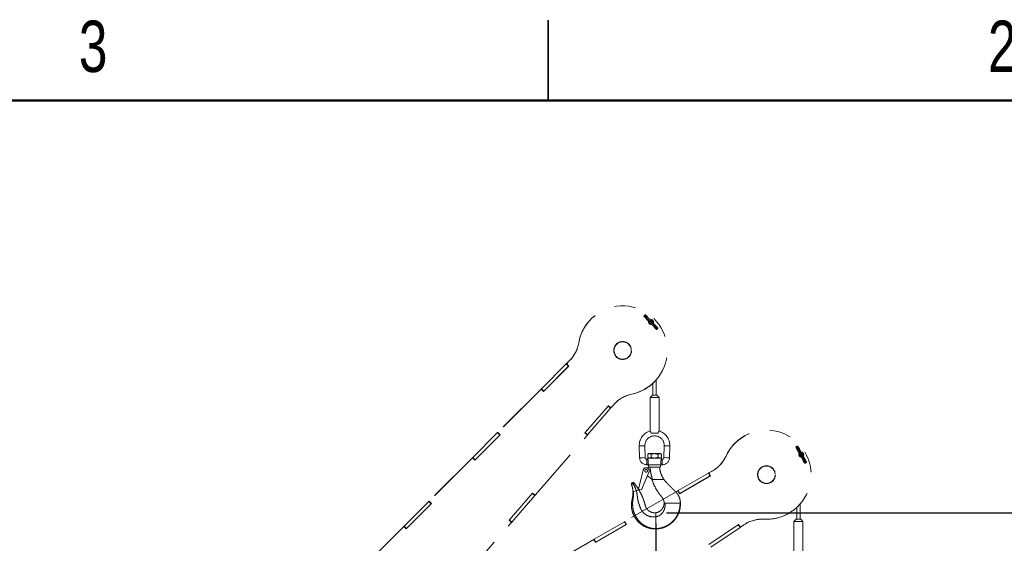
# Paper-space layout 'Sheet5' of a CAD drawing. Header units: inches. Extents: x 0.1 to 16.9, y 0.1 to 10.9.
# Tile 10 of 12: x 6 to 10.6, y 8.4 to 10.9. Entities that reach past the tile are written whole.
import ezdxf

# ---------------------------------------------------------------- set-up
doc = ezdxf.new("R2010")
doc.units = ezdxf.units.IN
doc.header["$MEASUREMENT"] = 0
doc.linetypes.add('PHANTOM', pattern=[0.5, 0.25, -0.05, 0.05, -0.05, 0.05, -0.05])
doc.layers.add('FORMAT', color=7, linetype='Continuous')
doc.styles.add('SLDTEXTSTYLE0', font='TXT', dxfattribs={"width": 0.75})
doc.dimstyles.new('SLDDIMSTYLE17', dxfattribs={"dimtxt": 0.104167, "dimasz": 0.13, "dimexe": 0, "dimexo": 0.0625, "dimgap": 0.026042, "dimtad": 0, "dimtih": 1, "dimtoh": 1, "dimdec": 0, "dimlfac": 12, "dimrnd": 1e-09, "dimzin": 12, "dimdsep": 46, "dimtxsty": 'SLDTEXTSTYLE0', "dimsah": 1, "dimcen": 0.09, "dimadec": 0, "dimazin": 3, "dimtfac": 1, "dimtdec": 0, "dimtofl": 0, "dimtmove": 0, "dimatfit": 3, "dimfxl": 1, "dimfrac": 2, "dimtolj": 1, "dimtzin": 12, "dimarcsym": 0})

# ---------------------------------------------------------------- blocks, each defined once
blk = doc.blocks.new('_D_90')
at = {"layer": 'FORMAT', "color": 7}
for p, q in [((9.0037, 8.5243), (9.0037, 2.6125)), ((6.9807, 2.9735), (6.9807, 2.6125)), ((7.8141, 2.8897), (7.7824, 2.8897)), ((7.7824, 2.8897), (7.7824, 2.7242)), ((8.045, 2.8897), (8.0767, 2.8897)), ((8.0767, 2.8897), (8.0767, 2.7242)), ((6.9807, 2.7375), (7.6922, 2.7375)), ((7.7824, 2.7242), (7.8141, 2.7242)), ((8.0767, 2.7242), (8.045, 2.7242)), ((9.0037, 2.7375), (8.1669, 2.7375))]:
    blk.add_line(p, q, dxfattribs=at)
for points in [[(6.9807, 2.7375), (7.1107, 2.7175), (7.1107, 2.7575)], [(9.0037, 2.7375), (8.8737, 2.7575), (8.8737, 2.7175)]]:
    blk.add_solid(points, dxfattribs=at)
at = {"layer": 'FORMAT', "color": 7, "char_height": 0.10417, "attachment_point": 1, "style": 'SLDTEXTSTYLE0'}
for s, insert in [('617', (7.8141, 2.8585)), ('24', (7.8526, 2.6985))]:
    blk.add_mtext(s, dxfattribs=dict(at, insert=insert))
blk = doc.blocks.new('_D_94')
at = {"layer": 'FORMAT', "color": 7}
for p, q in [((9.0537, 8.5743), (12.8389, 8.5743)), ((12.7139, 8.5743), (12.7139, 6.8323)), ((12.56, 6.8112), (12.5283, 6.8112)), ((12.5283, 6.8112), (12.5283, 6.6457)), ((12.8678, 6.8112), (12.8995, 6.8112)), ((12.8995, 6.8112), (12.8995, 6.6457)), ((12.5283, 6.6457), (12.56, 6.6457)), ((12.8995, 6.6457), (12.8678, 6.6457)), ((12.7139, 4.4401), (12.7139, 6.4857)), ((7.2959, 4.4401), (12.8389, 4.4401))]:
    blk.add_line(p, q, dxfattribs=at)
for points in [[(12.7139, 8.5743), (12.6939, 8.4443), (12.7339, 8.4443)], [(12.7139, 4.4401), (12.7339, 4.5701), (12.6939, 4.5701)]]:
    blk.add_solid(points, dxfattribs=at)
at = {"layer": 'FORMAT', "color": 7, "char_height": 0.10417, "attachment_point": 1, "style": 'SLDTEXTSTYLE0'}
for s, insert in [('1260', (12.56, 6.78)), ('50', (12.6369, 6.62))]:
    blk.add_mtext(s, dxfattribs=dict(at, insert=insert))

psp = doc.layouts.new('Sheet5')

# ---------------------------------------------------------------- linework, layer by layer
at = {"color": 7, "linetype": 'Continuous', "lineweight": 25}
for p, q in [((8.5, 10.5), (8.5, 10.875)), ((8.5, 10.875), (8.5, 10.5))]:
    psp.add_line(p, q, dxfattribs=at)
at = {"color": 7, "linetype": 'Continuous', "lineweight": 50}
psp.add_line((0.5, 10.5), (16.5, 10.5), dxfattribs=at)
at = {"color": 7, "linetype": 'PHANTOM', "lineweight": 18}
for p, q in [((8.7015, 9.4801), (8.7011, 9.4798)), ((8.6425, 9.3672), (8.6429, 9.3676)), ((8.4682, 9.153), (8.5842, 9.269)), ((8.5967, 9.2594), (8.4782, 9.1409)), ((8.4792, 9.142), (8.5953, 9.258)), ((8.5842, 9.269), (8.5851, 9.2699)), ((8.5953, 9.258), (8.5842, 9.269)), ((8.5853, 9.2701), (8.5851, 9.2699)), ((8.5961, 9.2588), (8.5851, 9.2699)), ((8.5997, 9.2845), (8.5853, 9.2701)), ((8.5853, 9.2701), (8.5856, 9.2705)), ((8.5853, 9.2701), (8.5963, 9.2591)), ((8.6, 9.2848), (8.5856, 9.2705)), ((8.5856, 9.2705), (8.5967, 9.2594)), ((8.5953, 9.258), (8.5961, 9.2588)), ((8.5963, 9.2591), (8.5961, 9.2588)), ((8.5963, 9.2591), (8.5967, 9.2594)), ((8.5997, 9.2845), (8.6, 9.2848)), ((8.9894, 9.179), (8.9894, 9.1235)), ((8.9944, 9.1838), (8.9948, 9.1842)), ((9.005, 9.1235), (9.005, 9.1951)), ((8.4668, 9.1516), (8.2643, 8.9492)), ((8.4671, 9.152), (8.2647, 8.9495)), ((8.4671, 9.152), (8.4668, 9.1516)), ((8.4668, 9.1516), (8.4671, 9.152)), ((8.4671, 9.152), (8.4673, 9.1521)), ((8.4671, 9.152), (8.4671, 9.152)), ((8.4782, 9.1409), (8.4671, 9.152)), ((8.4673, 9.1521), (8.4682, 9.153)), ((8.4783, 9.141), (8.4673, 9.1521)), ((8.4792, 9.142), (8.4682, 9.153)), ((8.4782, 9.1409), (8.4783, 9.141)), ((8.4782, 9.1409), (8.4782, 9.1409)), ((8.4783, 9.141), (8.4792, 9.142)), ((8.8905, 9.1279), (8.8909, 9.1283)), ((8.9868, 9.1235), (8.9764, 9.113)), ((9.0076, 9.1235), (8.9868, 9.1235)), ((9.0181, 9.113), (9.0076, 9.1235)), ((8.6715, 8.9474), (8.7814, 9.0739)), ((8.7919, 9.0621), (8.7801, 9.0724)), ((8.7927, 9.063), (8.7809, 9.0733)), ((8.7814, 9.0739), (8.7932, 9.0636)), ((8.7932, 9.0636), (8.8062, 9.0786)), ((8.9764, 9.113), (8.9764, 8.956)), ((9.0181, 9.113), (8.9764, 9.113)), ((9.0181, 8.956), (9.0181, 9.113)), ((8.6843, 8.9383), (8.7919, 9.0621)), ((8.7919, 9.0621), (8.7927, 9.063)), ((8.7927, 9.063), (8.7931, 9.0634)), ((8.7929, 9.0633), (8.7932, 9.0636)), ((8.1472, 8.8321), (8.2633, 8.9481)), ((8.2757, 8.9385), (8.1572, 8.82)), ((8.1583, 8.821), (8.2743, 8.937)), ((8.2633, 8.9481), (8.2641, 8.9489)), ((8.2743, 8.937), (8.2633, 8.9481)), ((8.2643, 8.9492), (8.2641, 8.9489)), ((8.2752, 8.9379), (8.2641, 8.9489)), ((8.2643, 8.9492), (8.2647, 8.9495)), ((8.2643, 8.9492), (8.2754, 8.9381)), ((8.2647, 8.9495), (8.2757, 8.9385)), ((8.2743, 8.937), (8.2752, 8.9379)), ((8.2754, 8.9381), (8.2752, 8.9379)), ((8.2754, 8.9381), (8.2757, 8.9385)), ((8.4384, 8.6554), (8.6833, 8.9371)), ((8.6833, 8.9371), (8.6715, 8.9474)), ((8.6833, 8.9372), (8.6715, 8.9474)), ((8.6834, 8.9373), (8.6716, 8.9475)), ((8.6843, 8.9383), (8.6725, 8.9485)), ((8.6833, 8.9372), (8.6834, 8.9373)), ((8.6833, 8.9371), (8.6833, 8.9372)), ((8.6834, 8.9373), (8.6843, 8.9383)), ((9.0136, 8.9463), (8.9808, 8.9463)), ((9.4175, 8.9327), (9.4171, 8.9325)), ((8.9258, 8.886), (8.9388, 8.8863)), ((8.9258, 8.886), (8.9272, 8.8309)), ((8.9388, 8.8863), (8.9518, 8.8866)), ((8.9533, 8.8315), (8.9518, 8.8866)), ((9.0426, 8.8866), (9.0412, 8.8315)), ((9.0556, 8.8863), (9.0426, 8.8866)), ((9.0687, 8.886), (9.0556, 8.8863)), ((9.0672, 8.8309), (9.0687, 8.886)), ((8.9694, 8.8503), (8.9651, 8.846)), ((8.9651, 8.846), (8.9651, 8.8336)), ((8.9732, 8.8503), (8.9694, 8.8503)), ((8.9972, 8.8503), (8.9732, 8.8503)), ((8.9812, 8.846), (8.9812, 8.8336)), ((9.0213, 8.8503), (8.9972, 8.8503)), ((9.0133, 8.846), (9.0133, 8.8336)), ((9.025, 8.8503), (9.0213, 8.8503)), ((9.0293, 8.846), (9.025, 8.8503)), ((9.0293, 8.846), (9.0293, 8.8336)), ((9.3313, 8.839), (9.3318, 8.8392)), ((8.1458, 8.8307), (7.9434, 8.6282)), ((8.1462, 8.831), (7.9437, 8.6286)), ((8.1462, 8.831), (8.1458, 8.8307)), ((8.1458, 8.8307), (8.1462, 8.831)), ((8.1462, 8.831), (8.1463, 8.8312)), ((8.1462, 8.831), (8.1462, 8.831)), ((8.1572, 8.82), (8.1462, 8.831)), ((8.1463, 8.8312), (8.1472, 8.8321)), ((8.1574, 8.8201), (8.1463, 8.8312)), ((8.1583, 8.821), (8.1472, 8.8321)), ((8.1572, 8.82), (8.1574, 8.8201)), ((8.1572, 8.82), (8.1572, 8.82)), ((8.1574, 8.8201), (8.1583, 8.821)), ((8.9272, 8.8309), (8.9402, 8.8312)), ((8.9402, 8.8312), (8.9533, 8.8315)), ((8.9651, 8.824), (8.961, 8.824)), ((8.961, 8.811), (8.961, 8.824)), ((8.961, 8.798), (8.961, 8.811)), ((8.961, 8.798), (8.9651, 8.798)), ((8.9651, 8.8336), (8.9694, 8.8293)), ((8.9651, 8.8293), (8.9651, 8.824)), ((8.9651, 8.8293), (9.0293, 8.8293)), ((9.0293, 8.798), (8.9651, 8.798)), ((9.025, 8.8293), (9.0293, 8.8336)), ((9.0335, 8.824), (9.0292, 8.824)), ((9.0293, 8.8239), (9.0293, 8.8293)), ((9.0293, 8.798), (9.0335, 8.798)), ((9.0335, 8.811), (9.0335, 8.824)), ((9.0335, 8.798), (9.0335, 8.811)), ((9.0542, 8.8312), (9.0412, 8.8315)), ((9.0672, 8.8309), (9.0542, 8.8312)), ((8.9221, 8.6838), (8.9438, 8.7732)), ((8.9711, 8.7642), (8.9361, 8.6804)), ((8.956, 8.7841), (8.9748, 8.7865)), ((8.9846, 8.7309), (8.9639, 8.7469)), ((8.9745, 8.7865), (8.9748, 8.7865)), ((8.9748, 8.7865), (8.976, 8.7865)), ((8.976, 8.7865), (9.0192, 8.7865)), ((9.1075, 8.6772), (9.2496, 8.7592)), ((9.2592, 8.7467), (9.114, 8.6629)), ((9.2496, 8.7592), (9.2507, 8.7598)), ((9.2574, 8.7457), (9.2496, 8.7592)), ((9.2509, 8.76), (9.2507, 8.7598)), ((9.2585, 8.7463), (9.2507, 8.7598)), ((9.2685, 8.7702), (9.2509, 8.76)), ((9.2509, 8.76), (9.2514, 8.7602)), ((9.2509, 8.76), (9.2588, 8.7465)), ((9.269, 8.7704), (9.2514, 8.7602)), ((9.2514, 8.7602), (9.2592, 8.7467)), ((9.2574, 8.7457), (9.2585, 8.7463)), ((9.2588, 8.7465), (9.2585, 8.7463)), ((9.2588, 8.7465), (9.2592, 8.7467)), ((9.2685, 8.7702), (9.269, 8.7704)), ((8.8942, 8.7081), (8.8927, 8.7072)), ((8.8971, 8.7097), (8.8942, 8.7081)), ((8.961, 8.739), (8.9615, 8.7412)), ((8.9872, 8.7309), (8.9846, 8.7309)), ((8.9847, 8.7309), (8.9853, 8.7285)), ((8.9852, 8.7289), (9.0019, 8.7289)), ((9.0395, 8.7289), (9.0415, 8.7289)), ((9.1153, 8.6636), (9.2574, 8.7457)), ((8.3167, 8.5392), (8.4266, 8.6657)), ((8.3295, 8.5301), (8.4371, 8.6539)), ((8.4371, 8.6539), (8.4253, 8.6642)), ((8.4379, 8.6549), (8.4261, 8.6651)), ((8.4266, 8.6657), (8.4384, 8.6554)), ((8.4371, 8.6539), (8.4379, 8.6549)), ((8.4379, 8.6549), (8.4383, 8.6553)), ((8.4381, 8.6551), (8.4384, 8.6554)), ((9.1058, 8.6762), (8.8579, 8.533)), ((9.1062, 8.6764), (8.8583, 8.5333)), ((8.8988, 8.6727), (8.8964, 8.672)), ((8.9118, 8.6767), (8.8988, 8.6727)), ((8.9241, 8.6804), (8.9118, 8.6767)), ((8.9361, 8.6804), (8.9221, 8.6838)), ((9.1062, 8.6764), (9.1058, 8.6762)), ((9.1058, 8.6762), (9.1062, 8.6764)), ((9.1062, 8.6764), (9.1064, 8.6765)), ((9.1062, 8.6764), (9.1062, 8.6764)), ((9.114, 8.6629), (9.1062, 8.6764)), ((9.1064, 8.6765), (9.1075, 8.6772)), ((9.1142, 8.663), (9.1064, 8.6765)), ((9.1153, 8.6636), (9.1075, 8.6772)), ((9.114, 8.6629), (9.1142, 8.663)), ((9.114, 8.6629), (9.114, 8.6629)), ((9.1142, 8.663), (9.1153, 8.6636)), ((7.8263, 8.5111), (7.9423, 8.6271)), ((7.9548, 8.6175), (7.8363, 8.499)), ((7.8373, 8.5001), (7.9534, 8.6161)), ((7.9423, 8.6271), (7.9432, 8.628)), ((7.9534, 8.6161), (7.9423, 8.6271)), ((7.9434, 8.6282), (7.9432, 8.628)), ((7.9542, 8.617), (7.9432, 8.628)), ((7.9434, 8.6282), (7.9437, 8.6286)), ((7.9434, 8.6282), (7.9545, 8.6172)), ((7.9437, 8.6286), (7.9548, 8.6175)), ((7.9534, 8.6161), (7.9542, 8.617)), ((7.9545, 8.6172), (7.9542, 8.617)), ((7.9545, 8.6172), (7.9548, 8.6175)), ((9.0419, 8.6185), (9.0464, 8.6185)), ((9.0543, 8.6185), (9.1164, 8.6185)), ((9.1164, 8.6185), (9.1176, 8.6185)), ((9.1176, 8.6185), (9.1182, 8.6185)), ((9.6777, 8.5433), (9.6777, 8.6147)), ((9.0037, 8.574), (9.0037, 8.555)), ((9.6238, 8.5707), (9.6242, 8.571)), ((9.6621, 8.5987), (9.6621, 8.5433)), ((8.0836, 8.2473), (8.3285, 8.529)), ((8.3285, 8.529), (8.3167, 8.5392)), ((8.3285, 8.529), (8.3167, 8.5392)), ((8.3286, 8.5291), (8.3168, 8.5394)), ((8.3295, 8.5301), (8.3177, 8.5403)), ((8.3285, 8.529), (8.3286, 8.5291)), ((8.3285, 8.529), (8.3285, 8.529)), ((8.3286, 8.5291), (8.3295, 8.5301)), ((8.7144, 8.4502), (8.8565, 8.5323)), ((8.8661, 8.5198), (8.721, 8.436)), ((8.7222, 8.4367), (8.8643, 8.5187)), ((8.8565, 8.5323), (8.8576, 8.5329)), ((8.8643, 8.5187), (8.8565, 8.5323)), ((8.8579, 8.533), (8.8576, 8.5329)), ((8.8654, 8.5194), (8.8576, 8.5329)), ((8.8579, 8.533), (8.8583, 8.5333)), ((8.8579, 8.533), (8.8657, 8.5195)), ((8.8583, 8.5333), (8.8661, 8.5198)), ((8.8643, 8.5187), (8.8654, 8.5194)), ((8.8657, 8.5195), (8.8654, 8.5194)), ((8.8657, 8.5195), (8.8661, 8.5198)), ((9.2507, 8.4259), (9.3896, 8.5196)), ((9.3967, 8.5056), (9.3879, 8.5185)), ((9.3977, 8.5063), (9.389, 8.5192)), ((9.3896, 8.5196), (9.3983, 8.5067)), ((9.3983, 8.5067), (9.4148, 8.5178)), ((9.509, 8.5436), (9.5094, 8.5439)), ((9.6595, 8.5433), (9.649, 8.5329)), ((9.649, 8.5329), (9.649, 8.3759)), ((9.6907, 8.5329), (9.649, 8.5329)), ((9.6803, 8.5433), (9.6595, 8.5433)), ((9.6907, 8.5329), (9.6803, 8.5433)), ((9.6907, 8.3759), (9.6907, 8.5329)), ((7.8249, 8.5097), (7.6225, 8.3073)), ((7.8252, 8.5101), (7.6228, 8.3076)), ((7.8252, 8.5101), (7.8249, 8.5097)), ((7.8249, 8.5097), (7.8252, 8.5101)), ((7.8252, 8.5101), (7.8254, 8.5102)), ((7.8252, 8.5101), (7.8252, 8.5101)), ((7.8363, 8.499), (7.8252, 8.5101)), ((7.8254, 8.5102), (7.8263, 8.5111)), ((7.8364, 8.4992), (7.8254, 8.5102)), ((7.8373, 8.5001), (7.8263, 8.5111)), ((7.8363, 8.499), (7.8364, 8.4992)), ((7.8363, 8.499), (7.8363, 8.499)), ((7.8364, 8.4992), (7.8373, 8.5001)), ((9.0037, 8.4999), (9.0037, 8.4985)), ((9.2606, 8.4138), (9.3967, 8.5056)), ((9.3967, 8.5056), (9.3977, 8.5063)), ((9.3977, 8.5063), (9.3981, 8.5066)), ((9.3979, 8.5065), (9.3983, 8.5067)), ((8.7127, 8.4493), (8.4648, 8.3061)), ((8.7131, 8.4495), (8.4652, 8.3063)), ((8.7131, 8.4495), (8.7127, 8.4493)), ((8.7127, 8.4493), (8.7131, 8.4495)), ((8.7131, 8.4495), (8.7133, 8.4496)), ((8.7131, 8.4495), (8.7131, 8.4495)), ((8.721, 8.436), (8.7131, 8.4495)), ((8.7133, 8.4496), (8.7144, 8.4502)), ((8.7211, 8.4361), (8.7133, 8.4496)), ((8.7222, 8.4367), (8.7144, 8.4502)), ((8.721, 8.436), (8.7211, 8.4361)), ((8.721, 8.436), (8.721, 8.436)), ((8.7211, 8.4361), (8.7222, 8.4367))]:
    psp.add_line(p, q, dxfattribs=at)
for centre, radius in [((8.8478, 9.3318), 0.0417), ((8.8478, 9.3318), 0.0404), ((9.5204, 8.7516), 0.0417), ((9.5204, 8.7516), 0.0404), ((8.9578, 8.7698), 0.00625)]:
    psp.add_circle(centre, radius, dxfattribs=at)
for centre, radius, start, end in [((8.8481, 9.3321), 0.2083, 281.8461, 170.2066), ((8.9629, 9.4888), 0.00173, 330.0823, 42.0809), ((8.8477, 9.3319), 0.2082, 134.7481, 170.2352), ((8.9806, 9.4647), 0.0113, 163.9634, 284.3268), ((8.9803, 9.4643), 0.0104, 163.8351, 225.3883), ((8.9803, 9.4643), 0.00917, 168.4163, 225.3883), ((8.9803, 9.4643), 0.0104, 225.3883, 285.1185), ((8.9803, 9.4643), 0.00917, 225.3883, 280.2433), ((8.9806, 9.4646), 0.0113, 338.2807, 109.8593), ((8.9803, 9.4643), 0.0113, 341.2711, 107.039), ((8.9803, 9.4643), 0.0104, 343.8792, 104.7992), ((8.9803, 9.4643), 0.00917, 348.2819, 100.1518), ((8.9977, 9.4398), 0.00173, 150.0248, 222.1281), ((9.0107, 9.4361), 0.00243, 231.0358, 54.1191), ((8.4908, 9.3933), 0.1539, 315.0012, 350.2351), ((8.4912, 9.3937), 0.1539, 315.0012, 350.2351), ((8.8479, 9.3317), 0.2082, 281.8194, 314.7461), ((8.9224, 8.9776), 0.1539, 101.8192, 139.0009), ((8.9221, 8.9773), 0.1539, 101.8194, 134.7462), ((8.9972, 8.8878), 0.0715, 106.9024, 181.5), ((8.9972, 8.8878), 0.0454, 358.5, 180), ((8.9972, 8.8878), 0.0715, 0, 73.112), ((9.5204, 8.7518), 0.2082, 119.7481, 155.2352), ((9.5209, 8.7519), 0.2083, 266.8461, 155.2066), ((8.9972, 8.8878), 0.0454, 180, 181.5), ((8.9972, 8.8878), 0.0715, 358.5, 0), ((9.1916, 8.9034), 0.1539, 300.0012, 335.2351), ((9.192, 8.9037), 0.1539, 300.0012, 335.2351), ((9.6832, 8.8456), 0.0113, 148.9634, 269.3268), ((9.6827, 8.8453), 0.0104, 148.8351, 210.3883), ((9.6723, 8.8735), 0.00173, 315.0823, 27.0809), ((9.6827, 8.8453), 0.00917, 153.4163, 210.3883), ((9.6827, 8.8453), 0.0104, 210.3883, 270.1185), ((9.6827, 8.8453), 0.00917, 210.3883, 265.2433), ((9.6832, 8.8456), 0.0113, 323.2807, 94.8593), ((9.6827, 8.8453), 0.0113, 326.2711, 92.039), ((9.6827, 8.8453), 0.0104, 328.8792, 89.7992), ((9.6827, 8.8453), 0.00917, 333.2819, 85.1518), ((8.961, 8.8317), 0.0337, 181.5, 270), ((8.961, 8.8317), 0.0077, 181.5, 270), ((8.9345, 8.811), 0.0333, 336.9864, 23.0136), ((8.9745, 8.7922), 0.00576, 90, 270), ((9.0199, 8.7922), 0.00576, 270, 90), ((9.0335, 8.8317), 0.0077, 270, 358.5), ((9.0335, 8.8317), 0.0337, 270, 358.5), ((9.6932, 8.8172), 0.00173, 135.0248, 207.1281), ((9.7048, 8.8102), 0.00243, 216.0358, 39.1191), ((8.9578, 8.7698), 0.0144, 337.2994, 166.315), ((8.8962, 8.7079), 0.00714, 39.0805, 200.3566), ((8.8962, 8.7079), 0.00201, 65.0435, 174.3936), ((8.96, 8.7393), 0.00104, 287.7873, 346.315), ((9.5205, 8.7515), 0.2082, 266.8194, 299.7461), ((9.5009, 8.3902), 0.1539, 86.8192, 124.0009), ((9.5004, 8.39), 0.1539, 86.8194, 119.7462)]:
    psp.add_arc(centre, radius, start, end, dxfattribs=at)
for points, knots in [([(8.9524, 9.4939), (8.952, 9.4942), (8.9515, 9.4947), (8.9503, 9.495), (8.9498, 9.4951), (8.9492, 9.495), (8.9487, 9.4947), (8.9481, 9.4943), (8.9477, 9.4938), (8.9475, 9.4932), (8.9475, 9.4926), (8.9476, 9.4919), (8.9479, 9.4912), (8.9482, 9.4908), (8.9485, 9.4906)], [0, 0, 0, 0, 0.309296, 0.369628, 0.425568, 0.478867, 0.531178, 0.583692, 0.637002, 0.691318, 0.746903, 0.804415, 0.864953, 1, 1, 1, 1]), ([(8.9479, 9.491), (8.9479, 9.4909), (8.948, 9.4907), (8.9491, 9.4895), (8.9513, 9.4871), (8.955, 9.4832), (8.9602, 9.4778), (8.9652, 9.4726), (8.9696, 9.4681), (8.9732, 9.4643), (8.9773, 9.4601), (8.9814, 9.456), (8.9858, 9.4515), (8.9902, 9.4469), (8.9944, 9.4426), (8.9979, 9.439), (9.0005, 9.4362), (9.0028, 9.4338), (9.0046, 9.4318), (9.0055, 9.4308), (9.0053, 9.4308), (9.0053, 9.4308)], [0, 0, 0, 0, 0.051854, 0.104011, 0.153219, 0.240505, 0.314238, 0.376686, 0.426323, 0.464506, 0.498892, 0.560804, 0.59523, 0.647436, 0.717026, 0.757675, 0.803013, 0.853583, 0.908898, 0.968089, 1, 1, 1, 1]), ([(8.9554, 9.4979), (8.9552, 9.4981), (8.9546, 9.4985), (8.9536, 9.4988), (8.9528, 9.4987), (8.9521, 9.4985), (8.9516, 9.4981), (8.9512, 9.4976), (8.951, 9.497), (8.9508, 9.4965), (8.9509, 9.496), (8.9509, 9.4956), (8.9511, 9.4952), (8.9513, 9.4949), (8.9515, 9.4947), (8.9516, 9.4946), (8.9516, 9.4945)], [0, 0, 0, 0, 0.168338, 0.330418, 0.410343, 0.488431, 0.563258, 0.633206, 0.696936, 0.753739, 0.80369, 0.847639, 0.88713, 0.924221, 0.961162, 1, 1, 1, 1]), ([(8.9516, 9.4945), (8.9516, 9.4945), (8.9514, 9.4945), (8.9524, 9.4934), (8.9542, 9.4914), (8.9565, 9.4889), (8.9592, 9.4861), (8.9627, 9.4825), (8.9669, 9.4782), (8.9713, 9.4736), (8.9757, 9.469), (8.9797, 9.4649), (8.9838, 9.4607), (8.9875, 9.457), (8.9919, 9.4525), (8.9969, 9.4473), (9.002, 9.442), (9.0057, 9.4381), (9.0078, 9.4358), (9.0089, 9.4346), (9.0089, 9.4344), (9.0089, 9.4344)], [0, 0, 0, 0, 0.033694, 0.093292, 0.148942, 0.199781, 0.245331, 0.286145, 0.355971, 0.408316, 0.442819, 0.504847, 0.539286, 0.577518, 0.627196, 0.689642, 0.763278, 0.850299, 0.899283, 0.951139, 1, 1, 1, 1]), ([(8.9797, 9.4649), (8.9788, 9.4658), (8.9767, 9.468), (8.9731, 9.4717), (8.9687, 9.4761), (8.9637, 9.4813), (8.9586, 9.4867), (8.9549, 9.4905), (8.9528, 9.4928), (8.9517, 9.494), (8.9517, 9.4942), (8.9517, 9.4943)], [0, 0, 0, 0, 0.063304, 0.141035, 0.242037, 0.368999, 0.51871, 0.695637, 0.795228, 0.900658, 1, 1, 1, 1]), ([(8.9642, 9.49), (8.963, 9.4911), (8.9607, 9.4932), (8.958, 9.4957), (8.9561, 9.4974), (8.9555, 9.4978), (8.9552, 9.498)], [0, 0, 0, 0, 0.246526, 0.497834, 0.750248, 1, 1, 1, 1]), ([(9.0127, 9.4376), (9.0127, 9.4377), (9.0126, 9.4379), (9.0115, 9.4392), (9.0093, 9.4415), (9.0056, 9.4455), (9.0004, 9.4509), (8.9954, 9.456), (8.991, 9.4605), (8.9874, 9.4643), (8.9833, 9.4685), (8.9793, 9.4726), (8.9749, 9.4771), (8.9704, 9.4817), (8.9662, 9.486), (8.9628, 9.4896), (8.9601, 9.4924), (8.9578, 9.4949), (8.956, 9.4968), (8.9551, 9.4979), (8.9553, 9.4978), (8.9553, 9.4978)], [0, 0, 0, 0, 0.051854, 0.104011, 0.153219, 0.240505, 0.314238, 0.376686, 0.426323, 0.464506, 0.498892, 0.560804, 0.59523, 0.647436, 0.717026, 0.757675, 0.803013, 0.853583, 0.908898, 0.968089, 1, 1, 1, 1]), ([(9.009, 9.4342), (9.009, 9.4342), (9.0092, 9.4341), (9.0082, 9.4353), (9.0064, 9.4372), (9.0041, 9.4397), (9.0014, 9.4425), (8.9979, 9.4461), (8.9937, 9.4505), (8.9893, 9.4551), (8.9853, 9.4591), (8.9828, 9.4617), (8.9813, 9.4632)], [0, 0, 0, 0, 0.068681, 0.190167, 0.303606, 0.407238, 0.500086, 0.583283, 0.725617, 0.832317, 0.902649, 1, 1, 1, 1]), ([(8.9964, 9.4387), (8.9976, 9.4376), (8.9999, 9.4354), (9.0026, 9.433), (9.0045, 9.4312), (9.0051, 9.4308), (9.0054, 9.4306)], [0, 0, 0, 0, 0.246526, 0.497834, 0.750248, 1, 1, 1, 1]), ([(9.0052, 9.4308), (9.0054, 9.4305), (9.006, 9.4301), (9.007, 9.4298), (9.0078, 9.4299), (9.0085, 9.4302), (9.009, 9.4306), (9.0094, 9.431), (9.0097, 9.4316), (9.0098, 9.4321), (9.0097, 9.4326), (9.0097, 9.4331), (9.0095, 9.4334), (9.0093, 9.4337), (9.0092, 9.434), (9.009, 9.4341), (9.009, 9.4341)], [0, 0, 0, 0, 0.168338, 0.330418, 0.410343, 0.488431, 0.563258, 0.633206, 0.696936, 0.753739, 0.80369, 0.847639, 0.88713, 0.924221, 0.961162, 1, 1, 1, 1]), ([(8.9808, 8.9463), (8.9805, 8.9475), (8.98, 8.95), (8.9785, 8.9529), (8.9772, 8.9551), (8.9764, 8.9562), (8.9765, 8.9561), (8.9765, 8.956)], [0, 0, 0, 0, 0.211929, 0.422953, 0.653666, 0.898573, 1, 1, 1, 1]), ([(9.0179, 8.956), (9.018, 8.9561), (9.018, 8.9561), (9.0171, 8.9549), (9.0157, 8.9526), (9.0143, 8.9496), (9.0138, 8.9472), (9.0136, 8.9463)], [0, 0, 0, 0, 0.132877, 0.360172, 0.595041, 0.840155, 1, 1, 1, 1]), ([(9.6674, 8.8842), (9.6672, 8.8845), (9.6668, 8.885), (9.6659, 8.8855), (9.665, 8.8857), (9.6644, 8.8856), (9.6638, 8.8854), (9.6632, 8.885), (9.6629, 8.8845), (9.6626, 8.884), (9.6625, 8.8836), (9.6625, 8.8831), (9.6625, 8.8827), (9.6626, 8.8824), (9.6627, 8.8821), (9.6628, 8.882), (9.6629, 8.8819)], [0, 0, 0, 0, 0.168338, 0.330418, 0.410343, 0.488431, 0.563258, 0.633206, 0.696936, 0.753739, 0.80369, 0.847639, 0.88713, 0.924221, 0.961162, 1, 1, 1, 1]), ([(9.7072, 8.8111), (9.7071, 8.8112), (9.7071, 8.8114), (9.7064, 8.813), (9.7049, 8.8158), (9.7023, 8.8206), (9.6987, 8.8271), (9.6952, 8.8334), (9.6921, 8.8389), (9.6896, 8.8435), (9.6867, 8.8486), (9.6839, 8.8536), (9.6808, 8.8591), (9.6777, 8.8647), (9.6748, 8.8699), (9.6723, 8.8743), (9.6705, 8.8777), (9.6689, 8.8807), (9.6677, 8.883), (9.6671, 8.8843), (9.6672, 8.8842), (9.6673, 8.8842)], [0, 0, 0, 0, 0.0518541, 0.1040109, 0.1532194, 0.2405053, 0.3142375, 0.3766855, 0.4263228, 0.464506, 0.4988925, 0.5608038, 0.5952301, 0.6474358, 0.7170264, 0.757675, 0.803013, 0.853583, 0.9088982, 0.9680894, 1, 1, 1, 1]), ([(9.6738, 8.8743), (9.673, 8.8756), (9.6713, 8.8784), (9.6693, 8.8814), (9.6679, 8.8835), (9.6675, 8.8841), (9.6673, 8.8844)], [0, 0, 0, 0, 0.246526, 0.497834, 0.750248, 1, 1, 1, 1]), ([(8.9651, 8.846), (8.9662, 8.847), (8.9685, 8.8491), (8.9712, 8.8502), (8.9728, 8.8503), (8.9732, 8.8503)], [0, 0, 0, 0, 0.432385, 0.879553, 1, 1, 1, 1]), ([(8.9732, 8.8503), (8.9746, 8.8501), (8.9774, 8.8496), (8.9799, 8.8472), (8.9812, 8.846)], [0, 0, 0, 0, 0.503999, 1, 1, 1, 1]), ([(8.9812, 8.846), (8.9825, 8.8466), (8.9856, 8.8481), (8.9908, 8.8497), (8.9949, 8.8503), (8.997, 8.8503), (8.9972, 8.8503)], [0, 0, 0, 0, 0.2702358, 0.6134495, 0.9669213, 1, 1, 1, 1]), ([(8.9972, 8.8503), (9.0008, 8.8499), (9.0063, 8.8493), (9.0114, 8.8469), (9.0133, 8.846)], [0, 0, 0, 0, 0.631918, 1, 1, 1, 1]), ([(9.0133, 8.846), (9.0144, 8.847), (9.0166, 8.8491), (9.0194, 8.8502), (9.0209, 8.8503), (9.0213, 8.8503)], [0, 0, 0, 0, 0.432385, 0.879553, 1, 1, 1, 1]), ([(9.0213, 8.8503), (9.0227, 8.8501), (9.0255, 8.8496), (9.028, 8.8472), (9.0293, 8.846)], [0, 0, 0, 0, 0.503999, 1, 1, 1, 1]), ([(9.6634, 8.8811), (9.6631, 8.8816), (9.6628, 8.8821), (9.6618, 8.8827), (9.6612, 8.8829), (9.6607, 8.883), (9.6601, 8.8829), (9.6595, 8.8827), (9.6589, 8.8823), (9.6586, 8.8817), (9.6583, 8.8811), (9.6583, 8.8805), (9.6584, 8.8797), (9.6586, 8.8793), (9.6588, 8.879)], [0, 0, 0, 0, 0.3092961, 0.3696277, 0.4255681, 0.4788669, 0.5311779, 0.5836924, 0.6370018, 0.6913179, 0.7469033, 0.8044148, 0.8649532, 1, 1, 1, 1]), ([(9.6583, 8.8795), (9.6584, 8.8794), (9.6584, 8.8792), (9.6591, 8.8777), (9.6606, 8.8748), (9.6632, 8.8701), (9.6668, 8.8635), (9.6703, 8.8572), (9.6734, 8.8518), (9.6759, 8.8472), (9.6788, 8.842), (9.6816, 8.8371), (9.6847, 8.8315), (9.6878, 8.826), (9.6907, 8.8207), (9.6931, 8.8163), (9.695, 8.813), (9.6966, 8.81), (9.6978, 8.8077), (9.6984, 8.8064), (9.6983, 8.8065), (9.6982, 8.8065)], [0, 0, 0, 0, 0.0518541, 0.1040109, 0.1532194, 0.2405053, 0.3142375, 0.3766855, 0.4263228, 0.464506, 0.4988925, 0.5608038, 0.5952301, 0.6474358, 0.7170264, 0.757675, 0.803013, 0.853583, 0.9088982, 0.9680894, 1, 1, 1, 1]), ([(9.6628, 8.8819), (9.6628, 8.8819), (9.6627, 8.8819), (9.6633, 8.8806), (9.6645, 8.8783), (9.6662, 8.8752), (9.668, 8.8719), (9.6704, 8.8675), (9.6734, 8.8622), (9.6765, 8.8566), (9.6793, 8.8516), (9.681, 8.8485), (9.6821, 8.8467)], [0, 0, 0, 0, 0.068681, 0.190167, 0.303606, 0.407238, 0.500086, 0.583283, 0.725617, 0.832317, 0.902649, 1, 1, 1, 1]), ([(9.7026, 8.8088), (9.7027, 8.8088), (9.7028, 8.8087), (9.7022, 8.81), (9.701, 8.8124), (9.6993, 8.8154), (9.6975, 8.8188), (9.6951, 8.8232), (9.6921, 8.8285), (9.689, 8.8341), (9.6859, 8.8396), (9.6831, 8.8446), (9.6803, 8.8497), (9.6777, 8.8543), (9.6746, 8.8597), (9.6711, 8.866), (9.6675, 8.8725), (9.665, 8.8772), (9.6636, 8.88), (9.6629, 8.8814), (9.6628, 8.8816), (9.6628, 8.8817)], [0, 0, 0, 0, 0.033694, 0.093292, 0.148942, 0.199781, 0.245331, 0.286145, 0.355971, 0.408316, 0.442819, 0.504847, 0.539286, 0.577518, 0.627196, 0.689642, 0.763278, 0.850299, 0.899283, 0.951139, 1, 1, 1, 1]), ([(9.6832, 8.8447), (9.6838, 8.8435), (9.6853, 8.8408), (9.6878, 8.8364), (9.6909, 8.8309), (9.6944, 8.8246), (9.698, 8.8181), (9.7005, 8.8135), (9.7019, 8.8107), (9.7026, 8.8092), (9.7026, 8.8091), (9.7026, 8.809)], [0, 0, 0, 0, 0.063304, 0.141035, 0.242037, 0.368999, 0.51871, 0.695637, 0.795228, 0.900658, 1, 1, 1, 1]), ([(8.9732, 8.8293), (8.9717, 8.8295), (8.9689, 8.83), (8.9664, 8.8324), (8.9651, 8.8336)], [0, 0, 0, 0, 0.503999, 1, 1, 1, 1]), ([(8.9812, 8.8336), (8.9801, 8.8325), (8.9778, 8.8305), (8.9751, 8.8293), (8.9735, 8.8293), (8.9732, 8.8293)], [0, 0, 0, 0, 0.432385, 0.879553, 1, 1, 1, 1]), ([(8.9972, 8.8293), (8.997, 8.8293), (8.9949, 8.8293), (8.9909, 8.8298), (8.9857, 8.8314), (8.9825, 8.8329), (8.9812, 8.8336)], [0, 0, 0, 0, 0.0330782, 0.3753818, 0.7297681, 1, 1, 1, 1]), ([(9.0133, 8.8336), (9.0114, 8.8327), (9.0063, 8.8303), (9.0008, 8.8296), (8.9972, 8.8293)], [0, 0, 0, 0, 0.368082, 1, 1, 1, 1]), ([(9.0213, 8.8293), (9.0199, 8.8295), (9.0171, 8.83), (9.0145, 8.8324), (9.0133, 8.8336)], [0, 0, 0, 0, 0.503999, 1, 1, 1, 1]), ([(9.0293, 8.8336), (9.0282, 8.8325), (9.026, 8.8305), (9.0232, 8.8293), (9.0216, 8.8293), (9.0213, 8.8293)], [0, 0, 0, 0, 0.432385, 0.879553, 1, 1, 1, 1]), ([(9.0293, 8.798), (9.0292, 8.7981), (9.0291, 8.7984), (9.0284, 8.8005), (9.0274, 8.8036), (9.0266, 8.8076), (9.0265, 8.812), (9.0269, 8.8161), (9.0277, 8.8197), (9.0287, 8.8224), (9.0293, 8.824), (9.0292, 8.8239), (9.0292, 8.8239)], [0, 0, 0, 0, 0.101625, 0.20308, 0.309005, 0.419739, 0.525265, 0.623248, 0.723327, 0.831381, 0.941603, 1, 1, 1, 1]), ([(9.6917, 8.8164), (9.6925, 8.815), (9.6942, 8.8123), (9.6961, 8.8093), (9.6976, 8.8071), (9.698, 8.8066), (9.6982, 8.8063)], [0, 0, 0, 0, 0.246526, 0.497834, 0.750248, 1, 1, 1, 1]), ([(9.6981, 8.8065), (9.6983, 8.8062), (9.6987, 8.8057), (9.6996, 8.8051), (9.7005, 8.805), (9.7011, 8.8051), (9.7017, 8.8053), (9.7022, 8.8057), (9.7026, 8.8061), (9.7029, 8.8066), (9.703, 8.8071), (9.703, 8.8075), (9.703, 8.8079), (9.7029, 8.8083), (9.7028, 8.8085), (9.7027, 8.8087), (9.7026, 8.8088)], [0, 0, 0, 0, 0.168338, 0.330418, 0.410343, 0.488431, 0.563258, 0.633206, 0.696936, 0.753739, 0.80369, 0.847639, 0.88713, 0.924221, 0.961162, 1, 1, 1, 1]), ([(8.9872, 8.7309), (8.9865, 8.7332), (8.9827, 8.7449), (8.9785, 8.7635), (8.977, 8.7799), (8.9765, 8.7865)], [0, 0, 0, 0, 0.129809, 0.650141, 1, 1, 1, 1]), ([(9.0192, 8.7865), (9.0198, 8.7865), (9.0205, 8.7865), (9.0204, 8.7865), (9.0204, 8.7865)], [0, 0, 0, 0, 0.833218, 1, 1, 1, 1]), ([(9.0417, 8.7286), (9.0389, 8.733), (9.0332, 8.7418), (9.027, 8.7563), (9.0225, 8.7713), (9.0211, 8.7817), (9.0204, 8.7869)], [0, 0, 0, 0, 0.251083, 0.500753, 0.750056, 1, 1, 1, 1]), ([(8.8905, 8.706), (8.8903, 8.7058), (8.8897, 8.7055), (8.8896, 8.7055), (8.8895, 8.7054)], [0, 0, 0, 0, 0.469479, 1, 1, 1, 1]), ([(8.8895, 8.7054), (8.8913, 8.7), (8.8949, 8.6891), (8.8959, 8.6777), (8.8964, 8.672)], [0, 0, 0, 0, 0.5014437, 1, 1, 1, 1]), ([(8.8927, 8.7072), (8.8923, 8.707), (8.8915, 8.7065), (8.8909, 8.7062), (8.8905, 8.706)], [0, 0, 0, 0, 0.479954, 1, 1, 1, 1]), ([(8.9018, 8.7124), (8.9018, 8.7124), (8.9017, 8.7124), (8.9014, 8.7122), (8.901, 8.712), (8.9002, 8.7115), (8.8989, 8.7108), (8.8977, 8.7101), (8.8971, 8.7097)], [0, 0, 0, 0, 0.128062, 0.250554, 0.3833, 0.500812, 0.749801, 1, 1, 1, 1]), ([(8.8971, 8.7097), (8.9003, 8.7037), (8.9061, 8.6931), (8.9101, 8.6817), (8.9118, 8.6767)], [0, 0, 0, 0, 0.562204, 1, 1, 1, 1]), ([(8.9018, 8.7124), (8.9063, 8.7066), (8.9143, 8.6963), (8.9211, 8.6852), (8.9241, 8.6804)], [0, 0, 0, 0, 0.560615, 1, 1, 1, 1]), ([(8.9852, 8.7289), (8.9888, 8.7191), (8.9959, 8.6994), (9.009, 8.6767), (9.021, 8.6595), (9.0297, 8.6496), (9.036, 8.6411), (9.0393, 8.634), (9.0415, 8.6264), (9.0417, 8.6212), (9.0419, 8.6185)], [0, 0, 0, 0, 0.248866, 0.498436, 0.623929, 0.750063, 0.812755, 0.874993, 0.937251, 1, 1, 1, 1]), ([(9.0019, 8.7289), (9.003, 8.7289), (9.0081, 8.7289), (9.017, 8.7289), (9.0286, 8.7289), (9.0359, 8.7289), (9.0395, 8.7289)], [0, 0, 0, 0, 0.080325, 0.40176, 0.70041, 1, 1, 1, 1]), ([(9.0415, 8.7289), (9.045, 8.7243), (9.052, 8.7151), (9.0646, 8.7032), (9.0768, 8.6908), (9.0877, 8.6799), (9.0974, 8.6705), (9.1047, 8.6616), (9.1114, 8.6501), (9.1168, 8.6357), (9.1178, 8.6243), (9.1182, 8.6185)], [0, 0, 0, 0, 0.124662, 0.250511, 0.376429, 0.502347, 0.586257, 0.669391, 0.751927, 0.875423, 1, 1, 1, 1]), ([(9.0037, 8.4985), (8.9969, 8.4986), (8.9835, 8.4989), (8.9639, 8.5039), (8.9456, 8.512), (8.9291, 8.5234), (8.9147, 8.5376), (8.9037, 8.5534), (8.896, 8.5699), (8.8911, 8.5863), (8.8888, 8.6033), (8.8891, 8.6206), (8.8926, 8.6375), (8.8965, 8.6545), (8.8964, 8.6662), (8.8964, 8.672)], [0, 0, 0, 0, 0.084036, 0.16695, 0.249424, 0.332268, 0.415753, 0.499372, 0.570828, 0.641769, 0.712485, 0.783486, 0.855311, 0.927659, 1, 1, 1, 1]), ([(9.0037, 8.4999), (8.9972, 8.5002), (8.9843, 8.5008), (8.9657, 8.5062), (8.9483, 8.5147), (8.9326, 8.5263), (8.9192, 8.5406), (8.9091, 8.5565), (8.9018, 8.5728), (8.897, 8.589), (8.8946, 8.6056), (8.8942, 8.6224), (8.8967, 8.6391), (8.8996, 8.6557), (8.8991, 8.667), (8.8988, 8.6727)], [0, 0, 0, 0, 0.082727, 0.164734, 0.246682, 0.329304, 0.412832, 0.496848, 0.56902, 0.640851, 0.712386, 0.783865, 0.855563, 0.927589, 1, 1, 1, 1]), ([(9.0037, 8.555), (8.9985, 8.5546), (8.9884, 8.5537), (8.9735, 8.5566), (8.96, 8.5623), (8.9481, 8.5707), (8.9385, 8.5816), (8.9315, 8.5954), (8.9254, 8.6106), (8.9205, 8.6271), (8.9171, 8.6437), (8.9161, 8.6605), (8.9133, 8.6712), (8.9118, 8.6767)], [0, 0, 0, 0, 0.089237, 0.175419, 0.259609, 0.342769, 0.425618, 0.508872, 0.609662, 0.7096, 0.807505, 0.902905, 1, 1, 1, 1]), ([(9.0037, 8.5743), (9.0014, 8.5741), (8.997, 8.5737), (8.9892, 8.5743), (8.9815, 8.5764), (8.9745, 8.5799), (8.9676, 8.5847), (8.961, 8.5916), (8.9565, 8.5996), (8.9542, 8.6062), (8.9529, 8.612), (8.9509, 8.6191), (8.9476, 8.6296), (8.9425, 8.6435), (8.9348, 8.6613), (8.9279, 8.6737), (8.9241, 8.6804)], [0, 0, 0, 0, 0.0482277, 0.0908253, 0.1609855, 0.2127693, 0.2536384, 0.3347028, 0.4091738, 0.4421008, 0.479804, 0.5315321, 0.5972332, 0.7065476, 0.8407337, 1, 1, 1, 1]), ([(9.0419, 8.6189), (9.0417, 8.6155), (9.0413, 8.6093), (9.0387, 8.6015), (9.0359, 8.5959), (9.0328, 8.5915), (9.029, 8.5869), (9.0232, 8.5819), (9.0165, 8.578), (9.0097, 8.5755), (9.0057, 8.5747), (9.0037, 8.5743)], [0, 0, 0, 0, 0.161253, 0.288039, 0.383373, 0.452794, 0.541263, 0.660631, 0.812144, 0.901135, 1, 1, 1, 1]), ([(9.1164, 8.6185), (9.1162, 8.6117), (9.1157, 8.5981), (9.1106, 8.5783), (9.1024, 8.5597), (9.091, 8.5428), (9.0769, 8.5281), (9.0606, 8.5162), (9.0427, 8.5074), (9.0235, 8.5015), (9.0103, 8.5004), (9.0037, 8.4999)], [0, 0, 0, 0, 0.112722, 0.224321, 0.335851, 0.448108, 0.560721, 0.671069, 0.78062, 0.889923, 1, 1, 1, 1]), ([(9.0464, 8.6185), (9.0466, 8.6142), (9.0471, 8.6058), (9.0446, 8.5935), (9.0401, 8.5823), (9.0335, 8.5724), (9.025, 8.5642), (9.0149, 8.5579), (9.0074, 8.556), (9.0037, 8.555)], [0, 0, 0, 0, 0.153248, 0.300377, 0.4430287, 0.5819394, 0.7236217, 0.8621787, 1, 1, 1, 1]), ([(9.1182, 8.6185), (9.118, 8.6116), (9.1176, 8.5978), (9.1124, 8.5778), (9.1041, 8.5589), (9.0925, 8.5417), (9.0781, 8.5269), (9.0615, 8.5148), (9.0433, 8.5059), (9.0239, 8.5), (9.0104, 8.499), (9.0037, 8.4985)], [0, 0, 0, 0, 0.112636, 0.224147, 0.335606, 0.447822, 0.560427, 0.670798, 0.780399, 0.88979, 1, 1, 1, 1]), ([(9.0464, 8.6185), (9.0468, 8.6185), (9.0477, 8.6185), (9.0499, 8.6185), (9.0522, 8.6185), (9.0537, 8.6185), (9.0543, 8.6185)], [0, 0, 0, 0, 0.267832, 0.535746, 0.799042, 1, 1, 1, 1]), ([(9.0037, 8.555), (9.0037, 8.5514), (9.0037, 8.5418), (9.0037, 8.5275), (9.0037, 8.5126), (9.0037, 8.5042), (9.0037, 8.4999)], [0, 0, 0, 0, 0.185295, 0.502719, 0.749247, 1, 1, 1, 1])]:
    psp.add_open_spline(points, degree=3, knots=knots, dxfattribs=at)

# ---------------------------------------------------------------- texts
at = {"color": 7, "linetype": 'Continuous', "lineweight": 0, "char_height": 0.24, "attachment_point": 2, "style": 'SLDTEXTSTYLE0'}
for s, insert in [('3', (6.3726, 10.8726)), ('2', (10.6226, 10.8726))]:
    psp.add_mtext(s, dxfattribs=dict(at, insert=insert))

# ---------------------------------------------------------------- dimensions: what is measured, and where the dimension line sits
at = {"layer": 'FORMAT', "color": 7}
dim = psp.add_linear_dim(base=(9.0037, 2.7375), p1=(6.9807, 3.0235), p2=(9.0037, 8.5743), dimstyle='SLDDIMSTYLE17', dxfattribs=at)
dim.commit()
dim.dimension.update_dxf_attribs({"geometry": '_D_90', "text_midpoint": (7.9296, 2.7375), "dimtype": 160})
dim = psp.add_linear_dim(base=(12.7139, 4.4401), p1=(9.0037, 8.5743), p2=(7.2459, 4.4401), angle=90, dimstyle='SLDDIMSTYLE17', dxfattribs=at)
dim.commit()
dim.dimension.update_dxf_attribs({"geometry": '_D_94', "text_midpoint": (12.7139, 6.659), "dimtype": 160})

doc.saveas('drawing.dxf')
